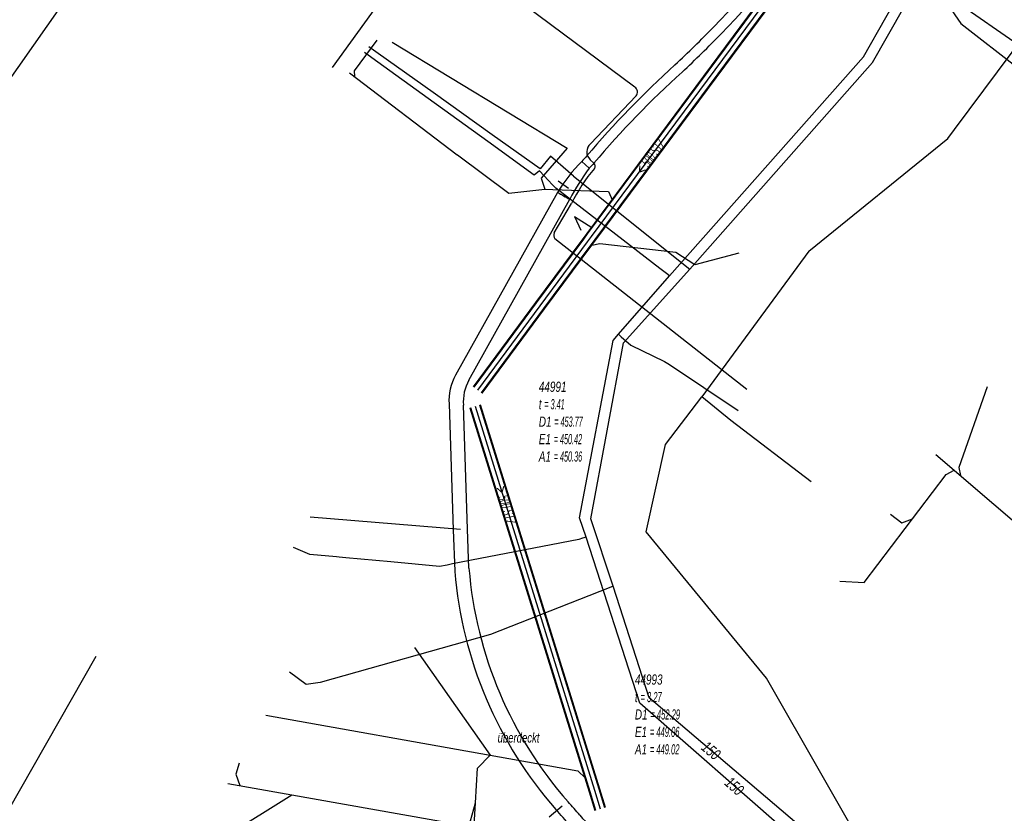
# Model space of a CAD drawing. Header units: metres. Extents: x 2695563 to 2696938, y 1260544 to 1262032.
# Tile 146 of 256: x 2696015 to 2696064, y 1261575 to 1261614. Entities that reach past the tile are written whole.
import ezdxf

# ---------------------------------------------------------------- set-up
doc = ezdxf.new("R2010")
doc.units = ezdxf.units.M
doc.linetypes.add('AUSGEZOGEN', pattern=[0])
for name, color, linetype in [('AW_LK_ Haltung Text', 7, 'AUSGEZOGEN'), ('AW_LK_Haltung', 24, 'AUSGEZOGEN'), ('AW_LK_Normschacht Text', 24, 'AUSGEZOGEN'), ('EW_LK_Trasseabs', 1, 'AUSGEZOGEN'), ('EW_LK_Trasserand', 1, 'AUSGEZOGEN'), ('FM_LK_SW_TRASSEKANTE', 94, 'AUSGEZOGEN'), ('GA_LK_Leitung', 32, 'AUSGEZOGEN'), ('GA_LK_Leitung_Text', 32, 'AUSGEZOGEN'), ('TV_LK_LEITUNG', 92, 'AUSGEZOGEN'), ('WA_LK_Leitung', 171, 'AUSGEZOGEN'), ('WA_LK_Leitung_Text', 171, 'AUSGEZOGEN')]:
    doc.layers.add(name, color=color, linetype=linetype)
doc.styles.add('ARIAL', font='arial.ttf')
pattern_1 = [(0, (2708005, 1273150), (6075, 6075), [6075, -6075]), (90, (2708005, 1273150), (-6075, 6075), [6075, -6075])]

# ---------------------------------------------------------------- blocks, each defined once
blk = doc.blocks.new('COMPLEXOBJECT_1802')
at = {"layer": 'EW_LK_Trasserand', "color": 1, "linetype": 'AUSGEZOGEN', "transparency": 33554687}
for p, q in [((6059.501, 11649.124), (6058.983, 11649.083)), ((6042.061, 11607.404), (6042.428, 11607.064))]:
    blk.add_line(p, q, dxfattribs=at)
for centre, radius, start, end in [((5962.669, 11639.773), 96.763, 358.2342, 5.5214), ((5957.604, 11639.767), 102.326, 358.32545, 5.24655), ((6030.98, 11637.056), 28.407, 350.5287, 359.4646), ((6031.149, 11637.034), 28.738, 350.5239, 359.4869), ((6031.295, 11637.03), 28.092, 343.4111, 350.4756), ((6030.827, 11637.129), 29.072, 343.4292, 350.444), ((6031.157, 11637.08), 28.239, 322.9483, 343.395), ((6031.346, 11636.982), 28.532, 322.9383, 343.4162), ((6005.865, 11655.561), 59.562, 315.82121, 323.41874), ((6005.582, 11655.836), 60.457, 315.83152, 323.39452), ((6006.027, 11655.437), 59.359, 313.20569, 315.79893), ((6004.874, 11656.602), 61.497, 313.26119, 315.77941), ((6078.256, 11577.22), 47.111, 132.1096, 139.7493), ((6078.371, 11577.102), 46.776, 132.0849, 139.7647), ((6047.392, 11602.686), 7.119, 135.68, 138.4936), ((6047.592, 11602.504), 6.889, 135.6909, 138.5513)]:
    blk.add_arc(centre, radius, start, end, dxfattribs=at)
blk = doc.blocks.new('COMPLEXOBJECT_1854')
at = {"layer": 'EW_LK_Trasserand', "color": 1, "linetype": 'AUSGEZOGEN', "transparency": 33554687}
for p, q in [((6040.862, 11605.872), (6035.825, 11596.839)), ((6061.809, 11567.057), (6061.814, 11567.757))]:
    blk.add_line(p, q, dxfattribs=at)
for points in [[(6036.486, 11596.588), (6041.473, 11605.531), (6040.862, 11605.872)], [(6035.508, 11595.413), (6035.714, 11589.195), (6035.791, 11587.138)], [(6036.486, 11587.293), (6036.413, 11589.22), (6036.21, 11595.348)], [(6049.622, 11570.285), (6048.22, 11571.125), (6043.2, 11574.056)], [(6042.798, 11573.48), (6047.864, 11570.523), (6049.346, 11569.635)]]:
    blk.add_lwpolyline(points, dxfattribs=at)
for centre, radius, start, end in [((6038.02, 11595.603), 2.52, 150.6151, 184.3187), ((6038.416, 11595.508), 2.212, 150.7616, 184.1417), ((6056.417, 11588.93), 19.998, 184.694, 221.2691), ((6056.086, 11588.8), 20.363, 184.682, 221.2917), ((6029.573, 11564.785), 16.11, 39.7051, 42.8381), ((6025.832, 11561.586), 20.333, 39.6967, 42.6546), ((6045.497, 11578.085), 4.638, 220.4357, 240.3106), ((6045.255, 11577.794), 4.964, 220.4512, 240.3398), ((6060.522, 11592.187), 24.464, 243.5404, 266.1692), ((6060.449, 11591.926), 24.904, 243.5223, 266.1842), ((6060.513, 11591.524), 23.802, 266.0844, 273.1323), ((6060.467, 11590.997), 23.977, 265.994, 273.2084)]:
    blk.add_arc(centre, radius, start, end, dxfattribs=at)
blk = doc.blocks.new('COMPLEXOBJECT_1855')
at = {"layer": 'EW_LK_Trasserand', "color": 1, "linetype": 'AUSGEZOGEN', "transparency": 33554687}
blk.add_line((6042.428, 11607.064), (6042.061, 11607.404), dxfattribs=at)
for centre, radius, start, end in [((6047.929, 11601.576), 8.27, 135.1974, 148.7065), ((6051.496, 11600.351), 11.283, 143.4879, 152.6695), ((6060.366, 11640.101), 39.396, 240.3252, 241.3429)]:
    blk.add_arc(centre, radius, start, end, dxfattribs=at)
blk = doc.blocks.new('COMPLEXOBJECT_2205')
at = {"layer": 'EW_LK_Trasseabs', "color": 1, "linetype": 'AUSGEZOGEN', "transparency": 33554687}
for p, q in [((6042.662, 11607.316), (6042.48, 11607.488)), ((6040.704, 11603.868), (6041.548, 11605.326)), ((6050.216, 11596.131), (6040.738, 11603.582))]:
    blk.add_line(p, q, dxfattribs=at)
for centre, radius, start, end in [((6042.532, 11607.177), 0.191, 321.8901, 47.0096), ((6050.099, 11600.968), 9.597, 140.6069, 152.9951), ((6040.926, 11603.749), 0.252, 151.8732, 221.6859)]:
    blk.add_arc(centre, radius, start, end, dxfattribs=at)
blk = doc.blocks.new('COMPLEXOBJECT_2267')
at = {"layer": 'EW_LK_Trasseabs', "color": 1, "linetype": 'AUSGEZOGEN', "transparency": 33554687}
for p, q in [((6044.685, 11611.074), (6035.199, 11618.143)), ((6042.495, 11608.276), (6044.743, 11610.643))]:
    blk.add_line(p, q, dxfattribs=at)
for centre, radius, start, end in [((6044.514, 11610.832), 0.297, 320.5399, 54.7886), ((6042.833, 11607.875), 0.524, 130.1612, 227.6577)]:
    blk.add_arc(centre, radius, start, end, dxfattribs=at)

msp = doc.modelspace()

# ---------------------------------------------------------------- hatches: boundary and pattern name
at = {"layer": 'EW_LK_Trasserand', "lineweight": 18, "transparency": 33554687}
h = msp.add_hatch(dxfattribs=at)
h.set_pattern_fill('MUSTER', color=1, scale=6075, style=0, pattern_type=2)
h.set_pattern_definition(pattern_1)
h.paths.add_polyline_path([(2696059.953, 1261648.893), (2696059.99, 1261648.498), (2696060.026, 1261648.102), (2696060.06, 1261647.707), (2696060.093, 1261647.311), (2696060.124, 1261646.915), (2696060.153, 1261646.519), (2696060.181, 1261646.123), (2696060.207, 1261645.727), (2696060.231, 1261645.331), (2696060.254, 1261644.935), (2696060.275, 1261644.538), (2696060.294, 1261644.142), (2696060.312, 1261643.745), (2696060.329, 1261643.349), (2696060.343, 1261642.952), (2696060.356, 1261642.555), (2696060.368, 1261642.158), (2696060.377, 1261641.761), (2696060.386, 1261641.364), (2696060.392, 1261640.967), (2696060.397, 1261640.57), (2696060.4, 1261640.173), (2696060.402, 1261639.777), (2696060.402, 1261639.38), (2696060.4, 1261638.983), (2696060.397, 1261638.586), (2696060.392, 1261638.189), (2696060.385, 1261637.792), (2696060.377, 1261637.395), (2696060.367, 1261636.998), (2696060.356, 1261636.601), (2696060.354, 1261636.458), (2696060.352, 1261636.315), (2696060.349, 1261636.172), (2696060.345, 1261636.029), (2696060.34, 1261635.887), (2696060.335, 1261635.744), (2696060.329, 1261635.601), (2696060.322, 1261635.458), (2696060.315, 1261635.316), (2696060.307, 1261635.173), (2696060.298, 1261635.03), (2696060.288, 1261634.888), (2696060.278, 1261634.745), (2696060.267, 1261634.603), (2696060.255, 1261634.46), (2696060.243, 1261634.318), (2696060.229, 1261634.175), (2696060.216, 1261634.033), (2696060.201, 1261633.891), (2696060.186, 1261633.749), (2696060.17, 1261633.607), (2696060.153, 1261633.465), (2696060.135, 1261633.323), (2696060.117, 1261633.181), (2696060.098, 1261633.04), (2696060.079, 1261632.898), (2696060.058, 1261632.757), (2696060.037, 1261632.615), (2696060.016, 1261632.474), (2696059.993, 1261632.333), (2696059.97, 1261632.192), (2696059.951, 1261632.082), (2696059.932, 1261631.972), (2696059.913, 1261631.862), (2696059.893, 1261631.752), (2696059.872, 1261631.642), (2696059.851, 1261631.532), (2696059.83, 1261631.423), (2696059.808, 1261631.313), (2696059.786, 1261631.203), (2696059.763, 1261631.094), (2696059.74, 1261630.985), (2696059.717, 1261630.875), (2696059.693, 1261630.766), (2696059.668, 1261630.657), (2696059.644, 1261630.548), (2696059.618, 1261630.44), (2696059.593, 1261630.331), (2696059.567, 1261630.222), (2696059.54, 1261630.114), (2696059.513, 1261630.005), (2696059.486, 1261629.897), (2696059.458, 1261629.789), (2696059.43, 1261629.681), (2696059.401, 1261629.573), (2696059.372, 1261629.465), (2696059.342, 1261629.357), (2696059.312, 1261629.249), (2696059.282, 1261629.142), (2696059.251, 1261629.034), (2696059.22, 1261628.927), (2696059.188, 1261628.82), (2696059.093, 1261628.509), (2696058.995, 1261628.199), (2696058.893, 1261627.89), (2696058.788, 1261627.583), (2696058.679, 1261627.277), (2696058.567, 1261626.972), (2696058.451, 1261626.668), (2696058.331, 1261626.366), (2696058.208, 1261626.065), (2696058.082, 1261625.765), (2696057.952, 1261625.467), (2696057.819, 1261625.171), (2696057.682, 1261624.876), (2696057.542, 1261624.582), (2696057.399, 1261624.29), (2696057.252, 1261624), (2696057.102, 1261623.712), (2696056.949, 1261623.425), (2696056.792, 1261623.14), (2696056.632, 1261622.857), (2696056.469, 1261622.576), (2696056.303, 1261622.297), (2696056.133, 1261622.02), (2696055.96, 1261621.744), (2696055.785, 1261621.471), (2696055.605, 1261621.2), (2696055.423, 1261620.93), (2696055.238, 1261620.663), (2696055.05, 1261620.398), (2696054.858, 1261620.136), (2696054.664, 1261619.875), (2696054.512, 1261619.671), (2696054.359, 1261619.467), (2696054.205, 1261619.264), (2696054.05, 1261619.062), (2696053.894, 1261618.86), (2696053.737, 1261618.659), (2696053.58, 1261618.459), (2696053.422, 1261618.259), (2696053.262, 1261618.06), (2696053.102, 1261617.862), (2696052.941, 1261617.665), (2696052.78, 1261617.468), (2696052.617, 1261617.272), (2696052.454, 1261617.076), (2696052.29, 1261616.881), (2696052.125, 1261616.687), (2696051.959, 1261616.494), (2696051.792, 1261616.301), (2696051.624, 1261616.109), (2696051.456, 1261615.918), (2696051.287, 1261615.728), (2696051.117, 1261615.538), (2696050.946, 1261615.349), (2696050.775, 1261615.16), (2696050.602, 1261614.973), (2696050.429, 1261614.786), (2696050.255, 1261614.6), (2696050.08, 1261614.415), (2696049.905, 1261614.23), (2696049.728, 1261614.046), (2696049.551, 1261613.863), (2696049.491, 1261613.801), (2696049.43, 1261613.739), (2696049.369, 1261613.677), (2696049.309, 1261613.615), (2696049.248, 1261613.553), (2696049.187, 1261613.492), (2696049.126, 1261613.43), (2696049.065, 1261613.369), (2696049.004, 1261613.307), (2696048.942, 1261613.246), (2696048.881, 1261613.185), (2696048.819, 1261613.124), (2696048.758, 1261613.063), (2696048.696, 1261613.002), (2696048.635, 1261612.941), (2696048.573, 1261612.88), (2696048.511, 1261612.82), (2696048.449, 1261612.759), (2696048.387, 1261612.699), (2696048.325, 1261612.638), (2696048.262, 1261612.578), (2696048.2, 1261612.518), (2696048.138, 1261612.458), (2696048.075, 1261612.398), (2696048.012, 1261612.338), (2696047.95, 1261612.278), (2696047.887, 1261612.218), (2696047.824, 1261612.158), (2696047.761, 1261612.099), (2696047.698, 1261612.039), (2696047.635, 1261611.98), (2696047.485, 1261611.844), (2696047.336, 1261611.707), (2696047.187, 1261611.569), (2696047.038, 1261611.431), (2696046.891, 1261611.293), (2696046.744, 1261611.153), (2696046.597, 1261611.013), (2696046.451, 1261610.872), (2696046.306, 1261610.731), (2696046.161, 1261610.589), (2696046.017, 1261610.447), (2696045.874, 1261610.304), (2696045.731, 1261610.16), (2696045.589, 1261610.016), (2696045.447, 1261609.871), (2696045.306, 1261609.725), (2696045.166, 1261609.579), (2696045.026, 1261609.432), (2696044.887, 1261609.285), (2696044.749, 1261609.137), (2696044.611, 1261608.988), (2696044.474, 1261608.839), (2696044.338, 1261608.689), (2696044.202, 1261608.539), (2696044.066, 1261608.388), (2696043.932, 1261608.236), (2696043.798, 1261608.084), (2696043.665, 1261607.931), (2696043.532, 1261607.778), (2696043.4, 1261607.624), (2696043.269, 1261607.47), (2696043.261, 1261607.462), (2696043.253, 1261607.454), (2696043.245, 1261607.446), (2696043.238, 1261607.438), (2696043.23, 1261607.43), (2696043.222, 1261607.421), (2696043.214, 1261607.413), (2696043.206, 1261607.405), (2696043.199, 1261607.397), (2696043.191, 1261607.389), (2696043.183, 1261607.381), (2696043.175, 1261607.372), (2696043.168, 1261607.364), (2696043.16, 1261607.356), (2696043.152, 1261607.348), (2696043.145, 1261607.339), (2696043.137, 1261607.331), (2696043.129, 1261607.323), (2696043.122, 1261607.314), (2696043.114, 1261607.306), (2696043.106, 1261607.298), (2696043.099, 1261607.29), (2696043.091, 1261607.281), (2696043.084, 1261607.273), (2696043.076, 1261607.264), (2696043.069, 1261607.256), (2696043.061, 1261607.248), (2696043.053, 1261607.239), (2696043.046, 1261607.231), (2696043.038, 1261607.222), (2696043.031, 1261607.214), (2696043.398, 1261606.874), (2696043.405, 1261606.882), (2696043.413, 1261606.891), (2696043.42, 1261606.899), (2696043.427, 1261606.907), (2696043.435, 1261606.915), (2696043.442, 1261606.924), (2696043.45, 1261606.932), (2696043.457, 1261606.94), (2696043.465, 1261606.948), (2696043.472, 1261606.957), (2696043.48, 1261606.965), (2696043.487, 1261606.973), (2696043.495, 1261606.981), (2696043.502, 1261606.989), (2696043.51, 1261606.997), (2696043.517, 1261607.006), (2696043.525, 1261607.014), (2696043.532, 1261607.022), (2696043.54, 1261607.03), (2696043.548, 1261607.038), (2696043.555, 1261607.046), (2696043.563, 1261607.054), (2696043.57, 1261607.062), (2696043.578, 1261607.07), (2696043.586, 1261607.078), (2696043.593, 1261607.086), (2696043.601, 1261607.094), (2696043.609, 1261607.102), (2696043.617, 1261607.11), (2696043.624, 1261607.118), (2696043.632, 1261607.126), (2696043.763, 1261607.28), (2696043.895, 1261607.434), (2696044.027, 1261607.587), (2696044.16, 1261607.739), (2696044.293, 1261607.891), (2696044.428, 1261608.042), (2696044.563, 1261608.193), (2696044.698, 1261608.343), (2696044.834, 1261608.492), (2696044.971, 1261608.641), (2696045.109, 1261608.79), (2696045.247, 1261608.937), (2696045.386, 1261609.084), (2696045.525, 1261609.231), (2696045.665, 1261609.377), (2696045.806, 1261609.522), (2696045.947, 1261609.667), (2696046.089, 1261609.811), (2696046.232, 1261609.954), (2696046.375, 1261610.097), (2696046.519, 1261610.239), (2696046.663, 1261610.381), (2696046.808, 1261610.522), (2696046.954, 1261610.662), (2696047.1, 1261610.802), (2696047.247, 1261610.941), (2696047.394, 1261611.08), (2696047.542, 1261611.217), (2696047.691, 1261611.355), (2696047.84, 1261611.491), (2696047.99, 1261611.627), (2696048.053, 1261611.687), (2696048.117, 1261611.747), (2696048.18, 1261611.807), (2696048.243, 1261611.867), (2696048.306, 1261611.927), (2696048.369, 1261611.987), (2696048.432, 1261612.047), (2696048.495, 1261612.108), (2696048.558, 1261612.168), (2696048.621, 1261612.229), (2696048.683, 1261612.29), (2696048.746, 1261612.35), (2696048.808, 1261612.411), (2696048.871, 1261612.472), (2696048.933, 1261612.533), (2696048.995, 1261612.594), (2696049.057, 1261612.656), (2696049.119, 1261612.717), (2696049.181, 1261612.778), (2696049.243, 1261612.84), (2696049.305, 1261612.901), (2696049.366, 1261612.963), (2696049.428, 1261613.025), (2696049.489, 1261613.087), (2696049.551, 1261613.149), (2696049.612, 1261613.211), (2696049.673, 1261613.273), (2696049.734, 1261613.335), (2696049.795, 1261613.397), (2696049.856, 1261613.46), (2696049.917, 1261613.522), (2696050.096, 1261613.707), (2696050.274, 1261613.893), (2696050.452, 1261614.079), (2696050.628, 1261614.267), (2696050.804, 1261614.455), (2696050.979, 1261614.644), (2696051.153, 1261614.833), (2696051.327, 1261615.023), (2696051.499, 1261615.214), (2696051.671, 1261615.406), (2696051.842, 1261615.599), (2696052.012, 1261615.792), (2696052.181, 1261615.986), (2696052.35, 1261616.18), (2696052.517, 1261616.376), (2696052.684, 1261616.572), (2696052.85, 1261616.769), (2696053.015, 1261616.966), (2696053.179, 1261617.164), (2696053.343, 1261617.363), (2696053.505, 1261617.563), (2696053.667, 1261617.763), (2696053.828, 1261617.964), (2696053.988, 1261618.166), (2696054.147, 1261618.368), (2696054.306, 1261618.571), (2696054.463, 1261618.775), (2696054.62, 1261618.979), (2696054.775, 1261619.184), (2696054.93, 1261619.39), (2696055.084, 1261619.596), (2696055.281, 1261619.86), (2696055.474, 1261620.126), (2696055.665, 1261620.394), (2696055.853, 1261620.664), (2696056.037, 1261620.936), (2696056.218, 1261621.211), (2696056.396, 1261621.487), (2696056.571, 1261621.766), (2696056.743, 1261622.047), (2696056.911, 1261622.329), (2696057.076, 1261622.614), (2696057.238, 1261622.9), (2696057.396, 1261623.189), (2696057.552, 1261623.479), (2696057.703, 1261623.77), (2696057.852, 1261624.064), (2696057.997, 1261624.359), (2696058.138, 1261624.656), (2696058.277, 1261624.955), (2696058.411, 1261625.255), (2696058.543, 1261625.556), (2696058.67, 1261625.859), (2696058.795, 1261626.164), (2696058.915, 1261626.47), (2696059.033, 1261626.777), (2696059.146, 1261627.086), (2696059.257, 1261627.396), (2696059.363, 1261627.707), (2696059.466, 1261628.02), (2696059.565, 1261628.333), (2696059.661, 1261628.648), (2696059.694, 1261628.758), (2696059.726, 1261628.868), (2696059.757, 1261628.979), (2696059.788, 1261629.089), (2696059.819, 1261629.2), (2696059.85, 1261629.311), (2696059.88, 1261629.421), (2696059.909, 1261629.532), (2696059.938, 1261629.643), (2696059.967, 1261629.755), (2696059.995, 1261629.866), (2696060.023, 1261629.977), (2696060.05, 1261630.089), (2696060.077, 1261630.201), (2696060.103, 1261630.312), (2696060.129, 1261630.424), (2696060.154, 1261630.536), (2696060.18, 1261630.648), (2696060.204, 1261630.76), (2696060.228, 1261630.873), (2696060.252, 1261630.985), (2696060.275, 1261631.097), (2696060.298, 1261631.21), (2696060.321, 1261631.322), (2696060.343, 1261631.435), (2696060.364, 1261631.548), (2696060.385, 1261631.661), (2696060.406, 1261631.774), (2696060.426, 1261631.887), (2696060.446, 1261632), (2696060.465, 1261632.113), (2696060.489, 1261632.256), (2696060.511, 1261632.399), (2696060.533, 1261632.543), (2696060.555, 1261632.686), (2696060.575, 1261632.83), (2696060.595, 1261632.973), (2696060.614, 1261633.117), (2696060.633, 1261633.261), (2696060.651, 1261633.405), (2696060.668, 1261633.549), (2696060.684, 1261633.693), (2696060.699, 1261633.837), (2696060.714, 1261633.981), (2696060.728, 1261634.126), (2696060.742, 1261634.27), (2696060.754, 1261634.415), (2696060.766, 1261634.559), (2696060.777, 1261634.704), (2696060.788, 1261634.848), (2696060.797, 1261634.993), (2696060.806, 1261635.138), (2696060.815, 1261635.283), (2696060.822, 1261635.427), (2696060.829, 1261635.572), (2696060.835, 1261635.717), (2696060.84, 1261635.862), (2696060.845, 1261636.007), (2696060.849, 1261636.152), (2696060.852, 1261636.297), (2696060.854, 1261636.442), (2696060.856, 1261636.587), (2696060.867, 1261636.986), (2696060.876, 1261637.384), (2696060.884, 1261637.783), (2696060.89, 1261638.182), (2696060.895, 1261638.58), (2696060.898, 1261638.979), (2696060.9, 1261639.378), (2696060.9, 1261639.776), (2696060.898, 1261640.175), (2696060.895, 1261640.574), (2696060.89, 1261640.973), (2696060.884, 1261641.371), (2696060.876, 1261641.77), (2696060.867, 1261642.168), (2696060.856, 1261642.567), (2696060.844, 1261642.966), (2696060.83, 1261643.364), (2696060.814, 1261643.762), (2696060.797, 1261644.161), (2696060.778, 1261644.559), (2696060.758, 1261644.957), (2696060.736, 1261645.355), (2696060.713, 1261645.754), (2696060.688, 1261646.151), (2696060.662, 1261646.549), (2696060.634, 1261646.947), (2696060.604, 1261647.345), (2696060.573, 1261647.742), (2696060.541, 1261648.14), (2696060.507, 1261648.537), (2696060.471, 1261648.934)], flags=0)
h = msp.add_hatch(dxfattribs=at)
h.set_pattern_fill('MUSTER', color=1, scale=6075, style=0, pattern_type=2)
h.set_pattern_definition(pattern_1)
h.paths.add_polyline_path([(2696042.443, 1261605.341), (2696042.47, 1261605.393), (2696042.497, 1261605.444), (2696042.525, 1261605.496), (2696042.552, 1261605.547), (2696042.58, 1261605.598), (2696042.608, 1261605.649), (2696042.637, 1261605.7), (2696042.666, 1261605.751), (2696042.695, 1261605.802), (2696042.724, 1261605.852), (2696042.754, 1261605.902), (2696042.783, 1261605.952), (2696042.813, 1261606.002), (2696042.844, 1261606.052), (2696042.874, 1261606.102), (2696042.905, 1261606.151), (2696042.936, 1261606.201), (2696042.968, 1261606.25), (2696042.999, 1261606.299), (2696043.031, 1261606.348), (2696043.063, 1261606.396), (2696043.096, 1261606.445), (2696043.128, 1261606.493), (2696043.161, 1261606.542), (2696043.194, 1261606.59), (2696043.228, 1261606.637), (2696043.261, 1261606.685), (2696043.295, 1261606.733), (2696043.329, 1261606.78), (2696043.363, 1261606.827), (2696043.398, 1261606.874), (2696043.031, 1261607.214), (2696042.987, 1261607.169), (2696042.943, 1261607.124), (2696042.9, 1261607.079), (2696042.856, 1261607.033), (2696042.814, 1261606.987), (2696042.771, 1261606.94), (2696042.729, 1261606.893), (2696042.687, 1261606.846), (2696042.646, 1261606.799), (2696042.605, 1261606.751), (2696042.565, 1261606.703), (2696042.524, 1261606.655), (2696042.484, 1261606.606), (2696042.445, 1261606.557), (2696042.406, 1261606.508), (2696042.367, 1261606.459), (2696042.329, 1261606.409), (2696042.291, 1261606.359), (2696042.253, 1261606.308), (2696042.216, 1261606.258), (2696042.179, 1261606.207), (2696042.142, 1261606.155), (2696042.106, 1261606.104), (2696042.071, 1261606.052), (2696042.035, 1261606), (2696042, 1261605.948), (2696041.966, 1261605.895), (2696041.932, 1261605.842), (2696041.898, 1261605.789), (2696041.865, 1261605.736), (2696041.832, 1261605.682), (2696041.852, 1261605.671), (2696041.871, 1261605.66), (2696041.891, 1261605.649), (2696041.91, 1261605.637), (2696041.93, 1261605.626), (2696041.95, 1261605.615), (2696041.969, 1261605.604), (2696041.989, 1261605.593), (2696042.009, 1261605.582), (2696042.028, 1261605.571), (2696042.048, 1261605.56), (2696042.068, 1261605.549), (2696042.087, 1261605.538), (2696042.107, 1261605.527), (2696042.127, 1261605.516), (2696042.147, 1261605.505), (2696042.166, 1261605.494), (2696042.186, 1261605.483), (2696042.206, 1261605.472), (2696042.226, 1261605.461), (2696042.245, 1261605.45), (2696042.265, 1261605.439), (2696042.285, 1261605.428), (2696042.305, 1261605.417), (2696042.324, 1261605.406), (2696042.344, 1261605.395), (2696042.364, 1261605.384), (2696042.384, 1261605.374), (2696042.403, 1261605.363), (2696042.423, 1261605.352)], flags=0)
h = msp.add_hatch(dxfattribs=at)
h.set_pattern_fill('MUSTER', color=1, scale=6075, style=0, pattern_type=2)
h.set_pattern_definition(pattern_1)
h.paths.add_polyline_path([(2696041.832, 1261605.682), (2696036.795, 1261596.649), (2696036.772, 1261596.607), (2696036.75, 1261596.565), (2696036.728, 1261596.522), (2696036.708, 1261596.479), (2696036.688, 1261596.435), (2696036.669, 1261596.392), (2696036.651, 1261596.347), (2696036.633, 1261596.303), (2696036.617, 1261596.258), (2696036.601, 1261596.213), (2696036.586, 1261596.167), (2696036.573, 1261596.121), (2696036.56, 1261596.075), (2696036.547, 1261596.029), (2696036.536, 1261595.983), (2696036.526, 1261595.936), (2696036.516, 1261595.889), (2696036.508, 1261595.842), (2696036.5, 1261595.795), (2696036.493, 1261595.748), (2696036.487, 1261595.7), (2696036.482, 1261595.653), (2696036.478, 1261595.605), (2696036.475, 1261595.557), (2696036.473, 1261595.51), (2696036.471, 1261595.462), (2696036.471, 1261595.414), (2696036.471, 1261595.366), (2696036.473, 1261595.318), (2696036.475, 1261595.271), (2696036.478, 1261595.223), (2696036.684, 1261589.005), (2696036.761, 1261586.948), (2696036.8, 1261586.53), (2696036.847, 1261586.113), (2696036.902, 1261585.697), (2696036.967, 1261585.282), (2696037.04, 1261584.869), (2696037.121, 1261584.457), (2696037.211, 1261584.047), (2696037.309, 1261583.639), (2696037.416, 1261583.233), (2696037.531, 1261582.83), (2696037.654, 1261582.429), (2696037.786, 1261582.03), (2696037.925, 1261581.634), (2696038.073, 1261581.241), (2696038.229, 1261580.852), (2696038.393, 1261580.465), (2696038.565, 1261580.082), (2696038.744, 1261579.703), (2696038.932, 1261579.328), (2696039.127, 1261578.956), (2696039.33, 1261578.589), (2696039.54, 1261578.225), (2696039.758, 1261577.867), (2696039.983, 1261577.512), (2696040.215, 1261577.163), (2696040.455, 1261576.818), (2696040.701, 1261576.479), (2696040.955, 1261576.144), (2696041.215, 1261575.815), (2696041.482, 1261575.491), (2696041.756, 1261575.173), (2696041.779, 1261575.148), (2696041.802, 1261575.123), (2696041.825, 1261575.098), (2696041.847, 1261575.073), (2696041.87, 1261575.048), (2696041.893, 1261575.023), (2696041.916, 1261574.998), (2696041.938, 1261574.973), (2696041.961, 1261574.947), (2696041.983, 1261574.922), (2696042.006, 1261574.897), (2696042.028, 1261574.871), (2696042.051, 1261574.846), (2696042.073, 1261574.821), (2696042.095, 1261574.795), (2696042.118, 1261574.77), (2696042.14, 1261574.744), (2696042.162, 1261574.719), (2696042.184, 1261574.693), (2696042.206, 1261574.667), (2696042.229, 1261574.642), (2696042.251, 1261574.616), (2696042.273, 1261574.59), (2696042.295, 1261574.564), (2696042.316, 1261574.539), (2696042.338, 1261574.513), (2696042.36, 1261574.487), (2696042.382, 1261574.461), (2696042.404, 1261574.435), (2696042.425, 1261574.409), (2696042.447, 1261574.383), (2696042.483, 1261574.341), (2696042.52, 1261574.299), (2696042.557, 1261574.258), (2696042.595, 1261574.217), (2696042.633, 1261574.177), (2696042.672, 1261574.137), (2696042.711, 1261574.097), (2696042.75, 1261574.058), (2696042.79, 1261574.019), (2696042.831, 1261573.981), (2696042.871, 1261573.943), (2696042.913, 1261573.906), (2696042.954, 1261573.869), (2696042.996, 1261573.833), (2696043.039, 1261573.797), (2696043.081, 1261573.761), (2696043.125, 1261573.726), (2696043.168, 1261573.692), (2696043.212, 1261573.658), (2696043.257, 1261573.624), (2696043.301, 1261573.592), (2696043.346, 1261573.559), (2696043.392, 1261573.527), (2696043.438, 1261573.496), (2696043.484, 1261573.465), (2696043.53, 1261573.434), (2696043.577, 1261573.404), (2696043.625, 1261573.375), (2696043.672, 1261573.346), (2696043.72, 1261573.318), (2696043.768, 1261573.29), (2696048.834, 1261570.333), (2696050.316, 1261569.445), (2696050.601, 1261569.305), (2696050.888, 1261569.169), (2696051.177, 1261569.036), (2696051.468, 1261568.908), (2696051.76, 1261568.782), (2696052.053, 1261568.661), (2696052.349, 1261568.544), (2696052.645, 1261568.43), (2696052.943, 1261568.32), (2696053.243, 1261568.213), (2696053.543, 1261568.111), (2696053.846, 1261568.012), (2696054.149, 1261567.918), (2696054.453, 1261567.827), (2696054.759, 1261567.74), (2696055.066, 1261567.657), (2696055.373, 1261567.578), (2696055.682, 1261567.503), (2696055.992, 1261567.431), (2696056.302, 1261567.364), (2696056.614, 1261567.301), (2696056.926, 1261567.242), (2696057.239, 1261567.186), (2696057.552, 1261567.135), (2696057.866, 1261567.088), (2696058.181, 1261567.044), (2696058.497, 1261567.005), (2696058.812, 1261566.97), (2696059.129, 1261566.938), (2696059.445, 1261566.911), (2696059.762, 1261566.888), (2696059.859, 1261566.881), (2696059.956, 1261566.875), (2696060.054, 1261566.869), (2696060.151, 1261566.864), (2696060.248, 1261566.859), (2696060.345, 1261566.854), (2696060.443, 1261566.85), (2696060.54, 1261566.846), (2696060.637, 1261566.843), (2696060.735, 1261566.84), (2696060.832, 1261566.837), (2696060.929, 1261566.835), (2696061.027, 1261566.833), (2696061.124, 1261566.831), (2696061.221, 1261566.83), (2696061.319, 1261566.83), (2696061.416, 1261566.829), (2696061.514, 1261566.83), (2696061.611, 1261566.83), (2696061.708, 1261566.831), (2696061.806, 1261566.832), (2696061.903, 1261566.834), (2696062.001, 1261566.836), (2696062.098, 1261566.839), (2696062.195, 1261566.841), (2696062.293, 1261566.845), (2696062.39, 1261566.848), (2696062.487, 1261566.852), (2696062.584, 1261566.857), (2696062.682, 1261566.862), (2696062.779, 1261566.867), (2696062.784, 1261567.567), (2696062.69, 1261567.562), (2696062.595, 1261567.557), (2696062.501, 1261567.553), (2696062.407, 1261567.549), (2696062.312, 1261567.546), (2696062.218, 1261567.543), (2696062.123, 1261567.54), (2696062.029, 1261567.538), (2696061.935, 1261567.536), (2696061.84, 1261567.534), (2696061.746, 1261567.533), (2696061.651, 1261567.532), (2696061.557, 1261567.532), (2696061.462, 1261567.531), (2696061.368, 1261567.532), (2696061.273, 1261567.532), (2696061.179, 1261567.533), (2696061.085, 1261567.535), (2696060.99, 1261567.537), (2696060.896, 1261567.539), (2696060.801, 1261567.541), (2696060.707, 1261567.544), (2696060.613, 1261567.547), (2696060.518, 1261567.551), (2696060.424, 1261567.555), (2696060.329, 1261567.559), (2696060.235, 1261567.564), (2696060.141, 1261567.569), (2696060.047, 1261567.575), (2696059.952, 1261567.581), (2696059.858, 1261567.587), (2696059.547, 1261567.61), (2696059.237, 1261567.637), (2696058.926, 1261567.667), (2696058.617, 1261567.702), (2696058.307, 1261567.741), (2696057.999, 1261567.783), (2696057.69, 1261567.83), (2696057.383, 1261567.88), (2696057.076, 1261567.934), (2696056.77, 1261567.993), (2696056.464, 1261568.055), (2696056.16, 1261568.121), (2696055.856, 1261568.19), (2696055.553, 1261568.264), (2696055.251, 1261568.342), (2696054.95, 1261568.423), (2696054.651, 1261568.509), (2696054.352, 1261568.598), (2696054.054, 1261568.69), (2696053.758, 1261568.787), (2696053.463, 1261568.888), (2696053.169, 1261568.992), (2696052.877, 1261569.1), (2696052.586, 1261569.211), (2696052.296, 1261569.327), (2696052.008, 1261569.446), (2696051.722, 1261569.568), (2696051.437, 1261569.694), (2696051.154, 1261569.824), (2696050.872, 1261569.958), (2696050.592, 1261570.095), (2696049.19, 1261570.935), (2696044.17, 1261573.866), (2696044.125, 1261573.892), (2696044.08, 1261573.918), (2696044.036, 1261573.945), (2696043.992, 1261573.973), (2696043.948, 1261574.001), (2696043.905, 1261574.029), (2696043.862, 1261574.058), (2696043.819, 1261574.088), (2696043.777, 1261574.117), (2696043.734, 1261574.148), (2696043.693, 1261574.179), (2696043.651, 1261574.21), (2696043.61, 1261574.242), (2696043.569, 1261574.274), (2696043.529, 1261574.306), (2696043.489, 1261574.34), (2696043.45, 1261574.373), (2696043.41, 1261574.407), (2696043.372, 1261574.441), (2696043.333, 1261574.476), (2696043.295, 1261574.512), (2696043.257, 1261574.547), (2696043.22, 1261574.583), (2696043.183, 1261574.62), (2696043.147, 1261574.657), (2696043.111, 1261574.694), (2696043.075, 1261574.732), (2696043.04, 1261574.77), (2696043.005, 1261574.809), (2696042.971, 1261574.848), (2696042.937, 1261574.887), (2696042.919, 1261574.909), (2696042.901, 1261574.931), (2696042.882, 1261574.952), (2696042.864, 1261574.974), (2696042.846, 1261574.996), (2696042.827, 1261575.018), (2696042.809, 1261575.039), (2696042.791, 1261575.061), (2696042.772, 1261575.082), (2696042.754, 1261575.104), (2696042.735, 1261575.126), (2696042.716, 1261575.147), (2696042.698, 1261575.168), (2696042.679, 1261575.19), (2696042.66, 1261575.211), (2696042.642, 1261575.233), (2696042.623, 1261575.254), (2696042.604, 1261575.275), (2696042.585, 1261575.297), (2696042.566, 1261575.318), (2696042.547, 1261575.339), (2696042.528, 1261575.36), (2696042.509, 1261575.381), (2696042.49, 1261575.402), (2696042.471, 1261575.423), (2696042.452, 1261575.444), (2696042.433, 1261575.465), (2696042.414, 1261575.486), (2696042.395, 1261575.507), (2696042.375, 1261575.528), (2696042.356, 1261575.549), (2696042.088, 1261575.861), (2696041.826, 1261576.179), (2696041.57, 1261576.502), (2696041.322, 1261576.83), (2696041.08, 1261577.164), (2696040.845, 1261577.502), (2696040.617, 1261577.845), (2696040.396, 1261578.193), (2696040.183, 1261578.545), (2696039.977, 1261578.901), (2696039.778, 1261579.262), (2696039.586, 1261579.626), (2696039.402, 1261579.995), (2696039.226, 1261580.367), (2696039.058, 1261580.743), (2696038.897, 1261581.122), (2696038.744, 1261581.504), (2696038.599, 1261581.889), (2696038.462, 1261582.278), (2696038.333, 1261582.669), (2696038.212, 1261583.062), (2696038.099, 1261583.458), (2696037.994, 1261583.857), (2696037.898, 1261584.257), (2696037.81, 1261584.659), (2696037.73, 1261585.063), (2696037.658, 1261585.469), (2696037.595, 1261585.876), (2696037.54, 1261586.284), (2696037.494, 1261586.693), (2696037.456, 1261587.103), (2696037.383, 1261589.03), (2696037.18, 1261595.158), (2696037.177, 1261595.199), (2696037.176, 1261595.241), (2696037.175, 1261595.283), (2696037.174, 1261595.324), (2696037.175, 1261595.366), (2696037.176, 1261595.407), (2696037.178, 1261595.449), (2696037.181, 1261595.49), (2696037.185, 1261595.532), (2696037.189, 1261595.573), (2696037.194, 1261595.614), (2696037.2, 1261595.655), (2696037.207, 1261595.696), (2696037.214, 1261595.737), (2696037.223, 1261595.778), (2696037.232, 1261595.819), (2696037.241, 1261595.859), (2696037.252, 1261595.899), (2696037.263, 1261595.939), (2696037.275, 1261595.979), (2696037.288, 1261596.018), (2696037.302, 1261596.058), (2696037.316, 1261596.097), (2696037.331, 1261596.136), (2696037.347, 1261596.174), (2696037.363, 1261596.212), (2696037.38, 1261596.25), (2696037.398, 1261596.288), (2696037.417, 1261596.325), (2696037.436, 1261596.362), (2696037.456, 1261596.398), (2696042.443, 1261605.341)], flags=0)

# ---------------------------------------------------------------- linework, layer by layer
at = {"layer": 'AW_LK_Haltung', "linetype": 'AUSGEZOGEN', "transparency": 33554687}
for p, q in [((2696056.995, 1261622.16), (2696043.274, 1261603.655)), ((2696057.011, 1261622.148), (2696043.29, 1261603.643)), ((2696057.027, 1261622.136), (2696043.306, 1261603.631)), ((2696057.397, 1261621.862), (2696043.676, 1261603.357)), ((2696057.413, 1261621.85), (2696043.692, 1261603.345)), ((2696057.429, 1261621.838), (2696043.708, 1261603.333)), ((2696043.079, 1261603.392), (2696040.743, 1261600.241)), ((2696043.095, 1261603.38), (2696040.759, 1261600.229)), ((2696043.274, 1261603.655), (2696043.079, 1261603.392)), ((2696043.29, 1261603.643), (2696043.095, 1261603.38)), ((2696043.306, 1261603.631), (2696043.111, 1261603.368)), ((2696043.111, 1261603.368), (2696040.775, 1261600.217)), ((2696043.481, 1261603.094), (2696041.145, 1261599.943)), ((2696043.497, 1261603.082), (2696041.161, 1261599.931)), ((2696043.513, 1261603.07), (2696041.177, 1261599.919)), ((2696043.676, 1261603.357), (2696043.481, 1261603.094)), ((2696043.692, 1261603.345), (2696043.497, 1261603.082)), ((2696043.708, 1261603.333), (2696043.513, 1261603.07)), ((2696040.743, 1261600.241), (2696037.662, 1261596.072)), ((2696040.759, 1261600.229), (2696037.678, 1261596.061)), ((2696040.775, 1261600.217), (2696037.694, 1261596.049)), ((2696041.145, 1261599.943), (2696038.064, 1261595.775)), ((2696041.161, 1261599.931), (2696038.08, 1261595.763)), ((2696041.177, 1261599.919), (2696038.096, 1261595.752)), ((2696037.978, 1261595.181), (2696043.874, 1261576.192)), ((2696037.997, 1261595.187), (2696043.893, 1261576.198)), ((2696038.016, 1261595.193), (2696043.912, 1261576.204)), ((2696037.5, 1261595.033), (2696043.396, 1261576.044)), ((2696037.519, 1261595.039), (2696043.415, 1261576.05)), ((2696037.538, 1261595.045), (2696043.434, 1261576.056)), ((2696043.874, 1261576.192), (2696044.154, 1261575.278)), ((2696043.893, 1261576.198), (2696044.173, 1261575.284)), ((2696043.912, 1261576.204), (2696044.192, 1261575.29)), ((2696043.396, 1261576.044), (2696043.676, 1261575.132)), ((2696043.415, 1261576.05), (2696043.695, 1261575.138)), ((2696043.434, 1261576.056), (2696043.714, 1261575.144))]:
    msp.add_line(p, q, dxfattribs=at)
at = {"layer": 'AW_LK_Haltung', "color": 255, "transparency": 33554687}
for p, q in [((2696057.212, 1261621.999), (2696043.491, 1261603.494)), ((2696043.491, 1261603.494), (2696043.296, 1261603.231)), ((2696043.296, 1261603.231), (2696040.96, 1261600.08)), ((2696040.96, 1261600.08), (2696037.879, 1261595.912)), ((2696037.758, 1261595.113), (2696043.654, 1261576.124)), ((2696043.654, 1261576.124), (2696043.934, 1261575.211))]:
    msp.add_line(p, q, dxfattribs=at)
at = {"layer": 'AW_LK_Haltung', "color": 24, "linetype": 'AUSGEZOGEN', "transparency": 33554687}
for p, q in [((2696033.66, 1261613.1), (2696042.31, 1261607.87)), ((2696031.55, 1261611.59), (2696036.88, 1261607.54)), ((2696042.676, 1261604.489), (2696042.988, 1261603.813)), ((2696042.676, 1261604.489), (2696043.527, 1261603.95)), ((2696050.788, 1261602.676), (2696048.624, 1261602.103)), ((2696034.77, 1261583.18), (2696038.5, 1261577.86)), ((2696027.426, 1261579.845), (2696038.506, 1261577.865)), ((2696023.424, 1261572.608), (2696028.701, 1261575.9))]:
    msp.add_line(p, q, dxfattribs=at)
for points in [[(2696032.898, 1261613.214), (2696031.794, 1261611.685), (2696031.8, 1261611.416)], [(2696042.31, 1261607.87), (2696041.02, 1261606.38), (2696041.21, 1261605.84)], [(2696036.886, 1261607.535), (2696039.43, 1261605.65), (2696041.21, 1261605.84), (2696041.608, 1261605.825)], [(2696041.608, 1261605.825), (2696044.346, 1261605.725), (2696044.542, 1261605.287)], [(2696048.624, 1261602.103), (2696047.679, 1261602.716), (2696043.927, 1261603.145), (2696043.536, 1261603.061)], [(2696063.054, 1261596.076), (2696061.657, 1261592.078), (2696061.735, 1261591.685)], [(2696060.52, 1261592.727), (2696074.964, 1261580.344), (2696075.455, 1261580.259)], [(2696055.78, 1261586.46), (2696056.988, 1261586.398), (2696061.03, 1261591.743), (2696061.431, 1261591.946)], [(2696058.284, 1261589.769), (2696058.842, 1261589.347), (2696059.371, 1261589.549)], [(2696037.781, 1261575.511), (2696037.88, 1261577.21), (2696038.5, 1261577.86)], [(2696038.5, 1261577.86), (2696042.841, 1261577.082), (2696043.202, 1261576.736)], [(2696026.11, 1261577.465), (2696025.936, 1261576.919), (2696026.141, 1261576.355)], [(2696025.55, 1261576.46), (2696037.08, 1261574.41), (2696037.53, 1261574.62), (2696037.781, 1261575.511)], [(2696037.81, 1261567.57), (2696037.34, 1261567.94), (2696037.781, 1261575.511)]]:
    msp.add_lwpolyline(points, dxfattribs=at)
at = {"layer": 'EW_LK_Trasseabs', "color": 1, "linetype": 'AUSGEZOGEN', "transparency": 33554687}
for p, q in [((2696065.212, 1261612.545), (2696054.874, 1261619.736)), ((2696030.708, 1261611.857), (2696035.492, 1261618.444)), ((2696042.378, 1261605.867), (2696041.87, 1261606.228)), ((2696037.033, 1261589.017), (2696029.608, 1261589.618)), ((2696041.42, 1261574.804), (2696042.056, 1261575.361))]:
    msp.add_line(p, q, dxfattribs=at)
at = {"layer": 'FM_LK_SW_TRASSEKANTE', "color": 94, "linetype": 'AUSGEZOGEN', "transparency": 33554687}
for p, q in [((2696061.448, 1261608.794), (2696065.889, 1261614.77)), ((2696054.252, 1261602.778), (2696048.961, 1261595.575))]:
    msp.add_line(p, q, dxfattribs=at)
for points in [[(2696054.252, 1261602.778), (2696061.11, 1261608.34), (2696061.448, 1261608.794)], [(2696051.148, 1261543.169), (2696052.768, 1261545.462), (2696061.146, 1261557.017), (2696060.739, 1261566.66), (2696052.162, 1261581.674), (2696046.211, 1261588.907), (2696047.167, 1261593.219), (2696048.961, 1261595.575)], [(2696054.368, 1261591.371), (2696050.389, 1261594.398), (2696048.961, 1261595.575)], [(2696011.089, 1261568.203), (2696014.083, 1261574.066), (2696019.043, 1261582.749)]]:
    msp.add_lwpolyline(points, dxfattribs=at)
at = {"layer": 'GA_LK_Leitung', "color": 32, "linetype": 'AUSGEZOGEN', "transparency": 33554687}
msp.add_line((2696042.617, 1261606.486), (2696048.378, 1261601.883), dxfattribs=at)
for points in [[(2696103.915, 1261614.381), (2696096.343, 1261604.972), (2696094.003, 1261602.19), (2696091.712, 1261599.49), (2696087.554, 1261594.716), (2696068.561, 1261575.426), (2696061.156, 1261573.064), (2696053.664, 1261574.486), (2696046.362, 1261580.687), (2696044.584, 1261586.207), (2696043.482, 1261589.541), (2696045.096, 1261598.252), (2696048.378, 1261601.883), (2696057.393, 1261612.107), (2696062.777, 1261621.569)], [(2696042.617, 1261606.486), (2696042.364, 1261606.706), (2696041.482, 1261607.476), (2696040.97, 1261606.847), (2696038.608, 1261608.529), (2696035.685, 1261610.611), (2696032.978, 1261612.539), (2696032.506, 1261612.875)], [(2696044.584, 1261586.207), (2696044.389, 1261586.13), (2696038.523, 1261583.82), (2696030.102, 1261581.45), (2696029.408, 1261581.36), (2696028.598, 1261581.964)]]:
    msp.add_lwpolyline(points, dxfattribs=at)
at = {"layer": 'TV_LK_LEITUNG', "color": 92, "linetype": 'AUSGEZOGEN', "transparency": 33554687}
msp.add_lwpolyline([(2696003.843, 1261601.981), (2696004.182, 1261601.734), (2696009.661, 1261607.157), (2696012.304, 1261607.776), (2696023.905, 1261624.3)], dxfattribs=at)
at = {"layer": 'WA_LK_Leitung', "color": 7, "linetype": 'AUSGEZOGEN', "transparency": 33554687}
for points in [[(2696107.787, 1261618.624), (2696102.737, 1261612.063), (2696098.834, 1261607.102), (2696095, 1261602.488), (2696091.79, 1261598.757), (2696087.652, 1261594.002), (2696078.075, 1261584.274), (2696068.855, 1261574.944), (2696061.163, 1261572.514), (2696059.292, 1261572.877), (2696058.851, 1261572.948), (2696053.193, 1261574.034), (2696045.907, 1261580.43), (2696043.243, 1261588.642), (2696042.918, 1261589.588), (2696044.587, 1261598.353), (2696044.838, 1261598.668), (2696047.364, 1261601.553), (2696056.955, 1261612.383), (2696059.163, 1261616.294)], [(2696061.222, 1261614.824), (2696061.471, 1261614.461), (2696061.764, 1261614.032), (2696064.639, 1261611.79)], [(2696041.747, 1261605.888), (2696041.573, 1261606.073), (2696041.393, 1261606.263), (2696040.941, 1261606.744), (2696040.683, 1261606.539), (2696038.384, 1261608.199), (2696035.441, 1261610.324), (2696032.952, 1261612.122), (2696032.299, 1261612.593)], [(2696047.364, 1261601.553), (2696047.216, 1261601.668), (2696046.888, 1261601.92), (2696041.968, 1261605.717), (2696041.747, 1261605.888)], [(2696044.838, 1261598.668), (2696044.979, 1261598.544), (2696045.455, 1261598.128), (2696047.124, 1261597.329)], [(2696047.124, 1261597.329), (2696047.36, 1261597.17), (2696050.764, 1261594.891)], [(2696043.243, 1261588.642), (2696043.066, 1261588.581), (2696042.893, 1261588.522), (2696036.649, 1261587.313), (2696036.374, 1261587.26)], [(2696036.374, 1261587.26), (2696036.001, 1261587.188), (2696033.591, 1261587.412), (2696031.367, 1261587.619), (2696031.048, 1261587.649), (2696030.911, 1261587.662), (2696029.588, 1261587.785), (2696028.782, 1261588.124)]]:
    msp.add_lwpolyline(points, dxfattribs=at)

# ---------------------------------------------------------------- block references
at = {"layer": 'EW_LK_Trasseabs', "color": 1, "linetype": 'AUSGEZOGEN', "lineweight": -3, "transparency": 33554687}
for name in ['COMPLEXOBJECT_2267', 'COMPLEXOBJECT_2205']:
    msp.add_blockref(name, (2690000.97, 1249999.81), dxfattribs=at)
at = {"layer": 'EW_LK_Trasserand', "color": 1, "linetype": 'AUSGEZOGEN', "lineweight": -3, "transparency": 33554687}
for name in ['COMPLEXOBJECT_1802', 'COMPLEXOBJECT_1855', 'COMPLEXOBJECT_1854']:
    msp.add_blockref(name, (2690000.97, 1249999.81), dxfattribs=at)

# ---------------------------------------------------------------- texts
at = {"layer": 'AW_LK_ Haltung Text', "color": 24, "transparency": 33554687, "char_height": 0.55705, "width": 2.75543, "attachment_point": 5, "style": 'ARIAL'}
for s, insert, rotation in [('\\A1;{\\fArial|i1|b0;\\H0.557054;\\W0.700000;\\C24;< \\W0.490000;500 STZ}\\P', (2696046.433, 1261607.441), 53.3988), ('\\A1;{\\fArial|i1|b0;\\H0.557054;\\W0.700000;\\C24;> \\W0.490000;500 STZ}\\P', (2696039.284, 1261590.221), 286.5006)]:
    msp.add_mtext(s, dxfattribs=dict(at, insert=insert, rotation=rotation))
at = {"layer": 'AW_LK_Normschacht Text', "color": 24, "transparency": 33554687, "char_height": 0.50641, "attachment_point": 1, "line_spacing_factor": 1.024096, "style": 'ARIAL'}
for s, insert, width in [('\\A1;{\\fArial|i1|b0;\\H0.506413;\\W0.697091;\\C24;44991}\\P{\\fArial|i1|b0;\\H0.505000;\\W0.697091;\\C24;t \\W0.487964;= 3.41}\\P{\\fArial|i1|b0;\\H0.505000;\\W0.697091;\\C24;D1 \\W0.487964;= 453.77}\\P{\\fArial|i1|b0;\\H0.505000;\\W0.697091;\\C24;E1 \\W0.487964;= 450.42}\\P{\\fArial|i1|b0;\\H0.505000;\\W0.697091;\\C24;A1 \\W0.487964;= 450.36}\\P', (2696040.908, 1261596.327), 2.8452), ('\\A1;{\\fArial|i1|b0;\\H0.506413;\\W0.694273;\\C24;44993}\\P{\\fArial|i1|b0;\\H0.505000;\\W0.694273;\\C24;t \\W0.485991;= 3.27}\\P{\\fArial|i1|b0;\\H0.505000;\\W0.694273;\\C24;D1 \\W0.485991;= 452.29}\\P{\\fArial|i1|b0;\\H0.505000;\\W0.694273;\\C24;E1 \\W0.485991;= 449.06}\\P{\\fArial|i1|b0;\\H0.505000;\\W0.694273;\\C24;A1 \\W0.485991;= 449.02}\\P', (2696045.657, 1261581.852), 2.83713)]:
    msp.add_mtext(s, dxfattribs=dict(at, insert=insert, width=width))
at = {"layer": 'AW_LK_Normschacht Text', "color": 24, "transparency": 33554687, "insert": (2696038.874, 1261578.476), "char_height": 0.48109, "width": 2.24572, "attachment_point": 7, "style": 'ARIAL'}
msp.add_mtext('\\A1;{\\fArial|i1|b0;\\H0.481092;\\W0.700000;\\C24;überdeckt}\\P', dxfattribs=at)
at = {"layer": 'GA_LK_Leitung_Text', "color": 32, "transparency": 33554687, "insert": (2696049.418, 1261578.084), "char_height": 0.55825, "width": 1.10806, "attachment_point": 5, "rotation": 319.6611, "style": 'ARIAL'}
msp.add_mtext('\\A1;{\\fArial|i1|b0;\\H0.558250;\\W0.700000;\\C32;150}\\P', dxfattribs=at)
at = {"layer": 'WA_LK_Leitung_Text', "color": 7, "transparency": 33554687, "insert": (2696050.572, 1261576.327), "char_height": 0.55426, "width": 1.10014, "attachment_point": 5, "rotation": 318.7215, "style": 'ARIAL'}
msp.add_mtext('\\A1;{\\fArial|i1|b0;\\H0.554263;\\W0.700000;\\C7;150}\\P', dxfattribs=at)

doc.saveas('drawing.dxf')
